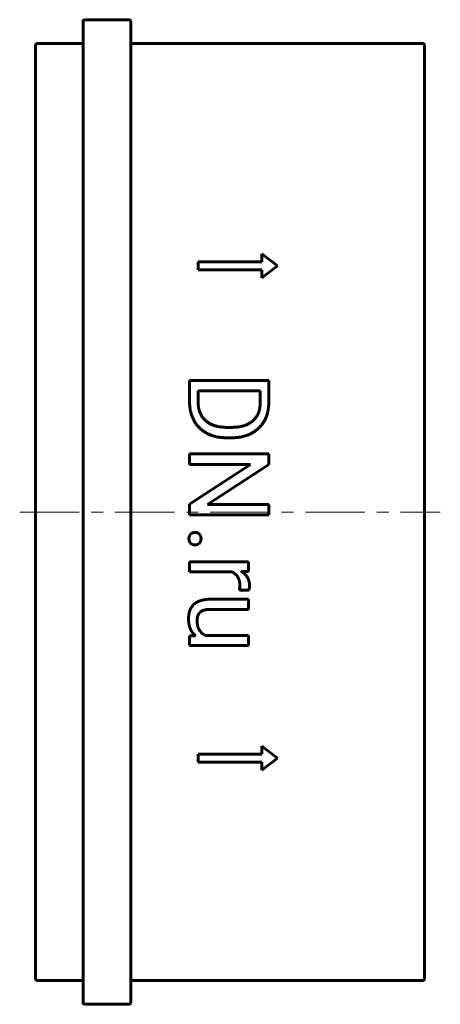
# Model space of a CAD drawing. Header units: millimetres. Extents: x -27 to 27, y -62 to 62.
import ezdxf

# ---------------------------------------------------------------- set-up
doc = ezdxf.new("R2010")
doc.units = ezdxf.units.MM
doc.linetypes.add('K5LT_AXLED', pattern=[12, 7.5, -1.5, 1.5, -1.5])
doc.linetypes.add('K5LT_BASIC', pattern=[0])
doc.layers.add('Системный слой (1)', color=7, linetype='Continuous', true_color=0x6c6c6c)

msp = doc.modelspace()

# ---------------------------------------------------------------- linework, layer by layer
at = {"layer": 'Системный слой (1)', "color": 143, "linetype": 'K5LT_BASIC', "lineweight": 60, "true_color": 0x33acca}
for p, q in [((-18.3, 62), (-12.7, 62)), ((-18.5, 61.8), (-18.5, -61.8)), ((-12.5, 61.8), (-12.5, -61.8)), ((-24.5, 58.8), (-24.5, -58.8)), ((-24.3, 59), (-18.7, 59)), ((-12.3, 59), (24.3, 59)), ((24.5, 58.8), (24.5, -58.8)), ((4, 32.5), (6, 31)), ((4, 32.5), (4, 31.5)), ((-4, 31.5), (-4, 30.5)), ((-4, 31.5), (4, 31.5)), ((6, 31), (4, 29.5)), ((-4, 30.5), (4, 30.5)), ((4, 30.5), (4, 29.5)), ((-5.09, 16.57), (4.88, 16.57)), ((-5.09, 16.57), (-5.09, 13.87)), ((4.88, 16.57), (4.88, 13.75)), ((-4.01, 15.25), (-4.01, 13.87)), ((-4.01, 15.25), (3.8, 15.25)), ((3.8, 15.25), (3.8, 13.75)), ((-0.4, 10.66), (0.21, 10.66)), ((-0.4, 9.35), (0.19, 9.35)), ((-5.09, 7.31), (-5.09, 5.99)), ((-5.09, 7.31), (4.88, 7.31)), ((4.88, 7.31), (4.88, 5.99)), ((-5.09, 5.99), (2.6, 5.99)), ((2.6, 5.99), (-5.09, 0.97)), ((4.88, 5.99), (-2.83, 0.95)), ((-5.09, 0.97), (-5.09, -0.36)), ((-2.83, 0.95), (4.88, 0.95)), ((4.88, 0.95), (4.88, -0.36)), ((-5.09, -0.36), (4.88, -0.36)), ((-5.09, -6.26), (-5.09, -7.52)), ((-5.09, -6.26), (2.32, -6.26)), ((2.32, -6.26), (2.32, -7.49)), ((-5.09, -7.52), (0.18, -7.52)), ((2.32, -7.49), (1.47, -7.51)), ((1.18, -9.83), (2.36, -9.84)), ((-2.46, -10.99), (2.32, -10.99)), ((2.32, -10.99), (2.32, -12.26)), ((-2.47, -12.26), (2.32, -12.26)), ((-4.35, -15.59), (-5.09, -15.61)), ((-5.09, -15.61), (-5.09, -16.83)), ((-3.07, -15.55), (2.32, -15.55)), ((2.32, -15.55), (2.32, -16.83)), ((-5.09, -16.83), (2.32, -16.83)), ((4, -29.5), (6, -31)), ((4, -29.5), (4, -30.5)), ((-4, -30.5), (-4, -31.5)), ((-4, -30.5), (4, -30.5)), ((6, -31), (4, -32.5)), ((-4, -31.5), (4, -31.5)), ((4, -31.5), (4, -32.5)), ((-24.3, -59), (-18.7, -59)), ((-12.3, -59), (24.3, -59)), ((-18.3, -62), (-12.7, -62))]:
    msp.add_line(p, q, dxfattribs=at)
at = {"layer": 'Системный слой (1)', "color": 30, "linetype": 'K5LT_AXLED', "lineweight": 18, "true_color": 0xff8000}
msp.add_line((-26.5, 0), (26.5, 0), dxfattribs=at)
at = {"layer": 'Системный слой (1)', "color": 143, "linetype": 'K5LT_BASIC', "lineweight": 60, "true_color": 0x33acca}
for centre, start, end in [((-18.3, 61.8), 90, 180), ((-12.7, 61.8), 0, 90), ((-24.3, 58.8), 90, 180), ((-18.7, 59.2), 270, 0), ((-12.3, 59.2), 180, 270), ((24.3, 58.8), 0, 90), ((-24.3, -58.8), 180, 270), ((-18.7, -59.2), 0, 90), ((-12.3, -59.2), 90, 180), ((24.3, -58.8), 270, 0), ((-18.3, -61.8), 180, 270), ((-12.7, -61.8), 270, 0)]:
    msp.add_arc(centre, 0.2, start, end, dxfattribs=at)
for points in [[(-5.09, 13.87), (-5.09, 12.83), (-4.44, 11.17), (-3.22, 9.98), (-1.49, 9.35), (-0.4, 9.35)], [(-4.01, 13.87), (-4.01, 12.8), (-3.12, 11.38), (-1.49, 10.66), (-0.4, 10.66)], [(0.19, 9.35), (1.27, 9.35), (3.01, 9.98), (4.23, 11.15), (4.88, 12.77), (4.88, 13.75)], [(0.21, 10.66), (1.06, 10.66), (2.4, 11.07), (3.32, 11.87), (3.8, 13.01), (3.8, 13.75)], [(-4.95, -2.78), (-5.17, -2.98), (-5.17, -3.36)], [(-5.17, -3.36), (-5.17, -3.74), (-4.95, -3.95)], [(-4.42, -2.57), (-4.73, -2.57), (-4.95, -2.78)], [(-3.87, -2.78), (-4.09, -2.57), (-4.42, -2.57)], [(-3.65, -3.36), (-3.65, -2.98), (-3.87, -2.78)], [(-3.87, -3.95), (-3.65, -3.74), (-3.65, -3.36)], [(-4.95, -3.95), (-4.73, -4.15), (-4.42, -4.15)], [(-4.42, -4.15), (-4.09, -4.15), (-3.87, -3.95)], [(2.46, -9.28), (2.46, -8.67), (2.2, -8.24)], [(1.24, -9.22), (1.24, -9.39), (1.22, -9.67), (1.18, -9.83)], [(2.36, -9.84), (2.4, -9.77), (2.43, -9.59)], [(2.43, -9.59), (2.46, -9.41), (2.46, -9.28)], [(-2.46, -10.99), (-3.2, -10.99), (-3.72, -11.17)], [(-4.58, -11.66), (-4.91, -11.99), (-5.07, -12.43)], [(-3.72, -11.17), (-4.25, -11.34), (-4.58, -11.66)], [(-4.07, -13.12), (-4, -12.88), (-3.62, -12.48), (-3.3, -12.37)], [(-3.3, -12.37), (-2.97, -12.26), (-2.47, -12.26)], [(-5.07, -12.43), (-5.22, -12.88), (-5.22, -13.42)], [(-5.22, -13.42), (-5.22, -14.22), (-4.97, -14.77)], [(-4.15, -13.62), (-4.15, -13.36), (-4.07, -13.12)], [(-3.84, -14.9), (-4.15, -14.43), (-4.15, -13.62)], [(-4.97, -14.77), (-4.74, -15.26), (-4.35, -15.59)], [(-3.07, -15.55), (-3.55, -15.34), (-3.84, -14.9)]]:
    msp.add_open_spline(points, degree=2, dxfattribs=at)
for points, knots in [([(0.18, -7.52), (0.49, -7.65), (0.97, -8.11), (1.24, -8.78), (1.24, -9.22)], [0, 0, 0, 0.9573, 1.97865, 3, 3, 3]), ([(2.2, -8.24), (1.94, -7.8), (1.48, -7.52), (1.47, -7.51)], [0, 0, 0, 1.967275, 2, 2, 2])]:
    msp.add_open_spline(points, degree=2, knots=knots, dxfattribs=at)

doc.saveas('drawing.dxf')
